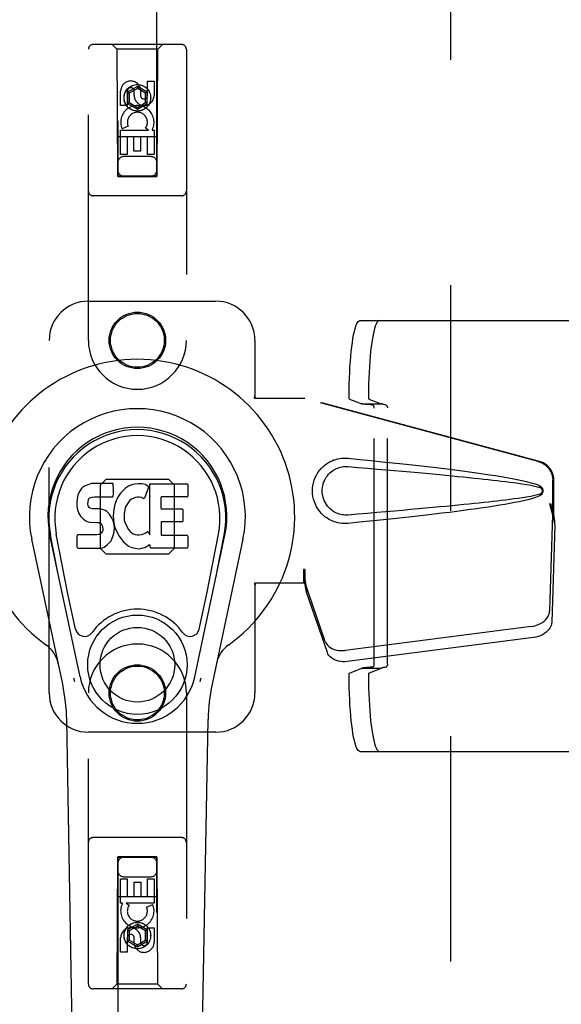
# Model space of a CAD drawing. Header units: inches. Extents: x 0 to 262, y 0 to 169.
# Tile 11 of 40: x 76.68 to 80.13, y 88.31 to 94.59. Entities that reach past the tile are written whole.
import ezdxf

# ---------------------------------------------------------------- set-up
doc = ezdxf.new("R2010")
doc.units = ezdxf.units.IN
doc.header["$LTSCALE"] = 14.384615
doc.header["$MEASUREMENT"] = 0
doc.linetypes.add('HIDDEN', pattern=[0.2, 0.1, -0.1])
doc.layers.get('0').update_dxf_attribs({"linetype": 'CONTINUOUS'})
for name, color, linetype in [('02___PRT_ALL_AXES', 7, 'CONTINUOUS'), ('DEFAULT_2', 8, 'HIDDEN'), ('DIMENSIONS', 7, 'CONTINUOUS')]:
    doc.layers.add(name, color=color, linetype=linetype)
doc.styles.get("Standard").update_dxf_attribs({"font": 'arial.ttf'})
doc.dimstyles.new('DIMSTYLE_1', dxfattribs={"dimtxt": 1.153846, "dimasz": 1.538462, "dimexe": 0.09, "dimexo": 0.07, "dimgap": 0.0375, "dimtad": 0, "dimtih": 1, "dimtoh": 1, "dimzin": 4, "dimdsep": 46, "dimtxsty": 'Standard', "dimblk": '_FILLED', "dimblk1": '_FILLED', "dimblk2": '_FILLED', "dimcen": 0.09, "dimazin": 1, "dimtfac": 1, "dimtdec": 3, "dimtofl": 0, "dimtmove": 0, "dimatfit": 3, "dimldrblk": '_FILLED', "dimfxl": 1, "dimtolj": 1, "dimtzin": 4, "dimarcsym": 0})

# ---------------------------------------------------------------- blocks, each defined once
blk = doc.blocks.new('_FILLED')
at = {"color": 0, "linetype": 'ByBlock'}
blk.add_solid([(0, 0), (-1, 0.2), (-1, -0.2)], dxfattribs=at)
blk = doc.blocks.new('*D17')
at = {"layer": 'DIMENSIONS', "color": 2, "linetype": 'Continuous'}
for p, q in [((76.6155, 98.9926), (73.7088, 98.9926)), ((80.2405, 98.9926), (83.3174, 98.9926))]:
    blk.add_line(p, q, dxfattribs=at)
at = {"layer": 'DIMENSIONS', "color": 2, "linetype": 'Continuous', "xscale": 1.5384615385, "yscale": 1.5384615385, "zscale": 1.5384615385}
blk.add_blockref('_FILLED', (76.6155, 98.9926), dxfattribs=at)
at = {"layer": 'DIMENSIONS', "color": 2, "linetype": 'Continuous', "xscale": 1.5384615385, "yscale": 1.5384615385, "zscale": 1.5384615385, "rotation": 180}
blk.add_blockref('_FILLED', (80.2405, 98.9926), dxfattribs=at)
at = {"layer": 'DIMENSIONS', "color": 2, "linetype": 'Continuous', "insert": (73.1319, 99.5695), "char_height": 1.15385, "width": 3.135545, "attachment_point": 3, "line_spacing_factor": 0.9}
blk.add_mtext('3.63', dxfattribs=at)

msp = doc.modelspace()

# ---------------------------------------------------------------- linework, layer by layer
at = {"color": 7, "linetype": 'Continuous'}
for p, q in [((77.0718, 91.6005), (77.0581, 91.5809)), ((77.0803, 91.6085), (77.0718, 91.6005)), ((77.0899, 91.6151), (77.0803, 91.6085)), ((77.1116, 91.6248), (77.0899, 91.6151)), ((77.1349, 91.6321), (77.1116, 91.6248)), ((77.2745, 91.6321), (77.1349, 91.6321)), ((77.2762, 91.5893), (77.2745, 91.6321)), ((77.3522, 91.6018), (77.3359, 91.5865)), ((77.3704, 91.6147), (77.3522, 91.6018)), ((77.3908, 91.6236), (77.3704, 91.6147)), ((77.4126, 91.6285), (77.3908, 91.6236)), ((77.4347, 91.6307), (77.4126, 91.6285)), ((77.4573, 91.6303), (77.4347, 91.6307)), ((77.4684, 91.6286), (77.4573, 91.6303)), ((77.4789, 91.6252), (77.4684, 91.6286)), ((77.499, 91.608), (77.4728, 91.5398)), ((77.4976, 91.6131), (77.4789, 91.6252)), ((77.5078, 91.3049), (77.5078, 91.6301)), ((77.5078, 91.6301), (77.7446, 91.6301)), ((77.7491, 91.6256), (77.7491, 91.5512)), ((77.0437, 91.535), (77.0419, 91.5113)), ((77.0488, 91.5584), (77.0437, 91.535)), ((77.0581, 91.5809), (77.0488, 91.5584)), ((77.1136, 91.5147), (77.1157, 91.5297)), ((77.1157, 91.5297), (77.1188, 91.5364)), ((77.1188, 91.5364), (77.1246, 91.5412)), ((77.1246, 91.5412), (77.1389, 91.5457)), ((77.1389, 91.5457), (77.1538, 91.5468)), ((77.1538, 91.5468), (77.2667, 91.5468)), ((77.2667, 91.5468), (77.2723, 91.5473)), ((77.2723, 91.5473), (77.2741, 91.5527)), ((77.2741, 91.5527), (77.2753, 91.5655)), ((77.2753, 91.5655), (77.2762, 91.5893)), ((77.2974, 91.5321), (77.2889, 91.5115)), ((77.3082, 91.5516), (77.2974, 91.5321)), ((77.3212, 91.5698), (77.3082, 91.5516)), ((77.3359, 91.5865), (77.3212, 91.5698)), ((77.3902, 91.5317), (77.3795, 91.5242)), ((77.4151, 91.5422), (77.3902, 91.5317)), ((77.4279, 91.5455), (77.4151, 91.5422)), ((77.4412, 91.5453), (77.4279, 91.5455)), ((77.4544, 91.5422), (77.4412, 91.5453)), ((77.4668, 91.5373), (77.4544, 91.5422)), ((77.5779, 91.5423), (77.5779, 91.4748)), ((77.7446, 91.5467), (77.5824, 91.5467)), ((77.0419, 91.5113), (77.0427, 91.4874)), ((77.0427, 91.4874), (77.0466, 91.4639)), ((77.113, 91.4996), (77.1136, 91.5147)), ((77.1137, 91.492), (77.113, 91.4996)), ((77.116, 91.485), (77.1137, 91.492)), ((77.1205, 91.4789), (77.116, 91.485)), ((77.1266, 91.4745), (77.1205, 91.4789)), ((77.141, 91.4705), (77.1266, 91.4745)), ((77.1651, 91.4713), (77.141, 91.4705)), ((77.189, 91.47), (77.1651, 91.4713)), ((77.2125, 91.4649), (77.189, 91.47)), ((77.2787, 91.4681), (77.2741, 91.4237)), ((77.2828, 91.49), (77.2787, 91.4681)), ((77.2889, 91.5115), (77.2828, 91.49)), ((77.3474, 91.4662), (77.3442, 91.4394)), ((77.3512, 91.4788), (77.3474, 91.4662)), ((77.3571, 91.4906), (77.3512, 91.4788)), ((77.3712, 91.5138), (77.3571, 91.4906)), ((77.3795, 91.5242), (77.3712, 91.5138)), ((77.5824, 91.4703), (77.7136, 91.4703)), ((77.7181, 91.4659), (77.7181, 91.3927)), ((77.0466, 91.4639), (77.055, 91.4417)), ((77.055, 91.4417), (77.0678, 91.4215)), ((77.0678, 91.4215), (77.0841, 91.4042)), ((77.0841, 91.4042), (77.104, 91.3911)), ((77.2234, 91.4601), (77.2125, 91.4649)), ((77.2333, 91.4532), (77.2234, 91.4601)), ((77.2505, 91.4364), (77.2333, 91.4532)), ((77.2636, 91.4163), (77.2505, 91.4364)), ((77.273, 91.3942), (77.2636, 91.4163)), ((77.2741, 91.4237), (77.275, 91.4015)), ((77.3442, 91.4394), (77.3435, 91.4125)), ((77.3435, 91.4125), (77.3448, 91.3993)), ((77.104, 91.3911), (77.1151, 91.3869)), ((77.1151, 91.3869), (77.1268, 91.3849)), ((77.1268, 91.3849), (77.1743, 91.3844)), ((77.1743, 91.3844), (77.1819, 91.3837)), ((77.1819, 91.3837), (77.1888, 91.3813)), ((77.1888, 91.3813), (77.1949, 91.3767)), ((77.1949, 91.3767), (77.1998, 91.3708)), ((77.1998, 91.3708), (77.2063, 91.3572)), ((77.2063, 91.3572), (77.2087, 91.3421)), ((77.2087, 91.3421), (77.208, 91.3345)), ((77.2792, 91.3711), (77.273, 91.3942)), ((77.275, 91.4015), (77.2781, 91.3794)), ((77.2781, 91.3794), (77.2827, 91.3575)), ((77.2818, 91.3472), (77.2792, 91.3711)), ((77.2802, 91.3233), (77.2818, 91.3472)), ((77.2827, 91.3575), (77.2897, 91.3365)), ((77.3448, 91.3993), (77.3479, 91.3865)), ((77.3479, 91.3865), (77.3581, 91.3616)), ((77.3581, 91.3616), (77.3714, 91.3385)), ((77.5792, 91.3838), (77.5792, 91.3062)), ((77.7136, 91.3883), (77.5836, 91.3883)), ((77.0622, 90.3983), (76.8697, 91.3017)), ((76.9179, 91.0754), (76.8736, 91.3026)), ((76.9854, 90.9286), (76.9109, 91.3098)), ((77.0444, 91.2255), (77.0444, 91.3004)), ((77.1082, 91.3054), (77.0489, 91.3049)), ((77.169, 91.3057), (77.1082, 91.3054)), ((77.1842, 91.3069), (77.169, 91.3057)), ((77.1906, 91.3103), (77.1842, 91.3069)), ((77.1961, 91.3156), (77.1906, 91.3103)), ((77.2054, 91.3276), (77.1961, 91.3156)), ((77.208, 91.3345), (77.2054, 91.3276)), ((77.2599, 91.2669), (77.2653, 91.2777)), ((77.2653, 91.2777), (77.2739, 91.3001)), ((77.2739, 91.3001), (77.2802, 91.3233)), ((77.2897, 91.3365), (77.3111, 91.2972)), ((77.3111, 91.2972), (77.3237, 91.2788)), ((77.3237, 91.2788), (77.3383, 91.2622)), ((77.3714, 91.3385), (77.3801, 91.3285)), ((77.3801, 91.3285), (77.3902, 91.3196)), ((77.3902, 91.3196), (77.4014, 91.3122)), ((77.4014, 91.3122), (77.4138, 91.3074)), ((77.4138, 91.3074), (77.427, 91.305)), ((77.427, 91.305), (77.4404, 91.3045)), ((77.4404, 91.3045), (77.4535, 91.3065)), ((77.4535, 91.3065), (77.4663, 91.3105)), ((77.4663, 91.3105), (77.4784, 91.316)), ((77.4784, 91.316), (77.4895, 91.3235)), ((77.4959, 91.3224), (77.5078, 91.3049)), ((77.5836, 91.3018), (77.7452, 91.3018)), ((77.7497, 91.2973), (77.7497, 91.2252)), ((77.7938, 90.3983), (77.9864, 91.3017)), ((77.8706, 90.9286), (77.9452, 91.3098)), ((77.9381, 91.0754), (77.9825, 91.3026)), ((76.9515, 90.3511), (76.7542, 91.2771)), ((77.0493, 91.2207), (77.1933, 91.2207)), ((77.1933, 91.2207), (77.2052, 91.2223)), ((77.2052, 91.2223), (77.2164, 91.2263)), ((77.2164, 91.2263), (77.2362, 91.2401)), ((77.2362, 91.2401), (77.2532, 91.257)), ((77.2532, 91.257), (77.2599, 91.2669)), ((77.3383, 91.2622), (77.3548, 91.2471)), ((77.3548, 91.2471), (77.3725, 91.2334)), ((77.3725, 91.2334), (77.3823, 91.2283)), ((77.3823, 91.2283), (77.3928, 91.2246)), ((77.3928, 91.2246), (77.4146, 91.219)), ((77.4146, 91.219), (77.4365, 91.2165)), ((77.4365, 91.2165), (77.4587, 91.2196)), ((77.4587, 91.2196), (77.48, 91.2263)), ((77.48, 91.2263), (77.4989, 91.238)), ((77.4989, 91.238), (77.4991, 91.2381)), ((77.5097, 91.2381), (77.4991, 91.2381)), ((77.5097, 91.2252), (77.5097, 91.2381)), ((77.7452, 91.2207), (77.5141, 91.2207)), ((78.1019, 91.2771), (77.9045, 90.3511)), ((77.0334, 90.7035), (76.9854, 90.9286)), ((77.8226, 90.7035), (77.8706, 90.9286)), ((77.0701, 84.8052), (76.9773, 90.1256)), ((77.7859, 84.8052), (77.8788, 90.1256))]:
    msp.add_line(p, q, dxfattribs=at)
for points in [[(77.0298, 90.3678), (77.028, 90.3733), (77.0264, 90.3789), (77.025, 90.3844), (77.0237, 90.39)], [(77.8323, 90.39), (77.8311, 90.3844), (77.8296, 90.3789), (77.828, 90.3733), (77.8263, 90.3678)]]:
    msp.add_lwpolyline(points, dxfattribs=at)
for radius in [0.3169, 0.2382]:
    msp.add_circle((77.428, 90.4762), radius, dxfattribs=at)
for centre, radius, start, end in [((77.428, 91.4207), 1.0039, 305.50661, 234.49339), ((77.428, 91.4207), 0.689, 347.97034, 192.02966), ((77.428, 91.4207), 0.5709, 347.97034, 192.02966), ((77.428, 91.4109), 0.5269, 348.94024, 191.0594), ((77.4948, 91.6096), 0.00448, 339.00164, 51.87288), ((77.7446, 91.6256), 0.00448, 0, 90), ((77.4686, 91.5414), 0.00448, 246.1578, 339.00164), ((77.5824, 91.5423), 0.00448, 90, 180), ((77.7446, 91.5512), 0.00448, 270, 360), ((77.5824, 91.4748), 0.00448, 180, 270), ((77.7136, 91.4659), 0.00448, 0, 90), ((77.5836, 91.3838), 0.00448, 90, 180), ((77.7136, 91.3927), 0.00448, 270, 360), ((77.0489, 91.3004), 0.00448, 90, 180.01188), ((77.4922, 91.3199), 0.00448, 34.0893, 127.3444), ((77.5836, 91.3062), 0.00448, 180, 270), ((77.7452, 91.2973), 0.00448, 0, 90), ((77.0493, 91.2255), 0.00483, 180, 270), ((77.5141, 91.2252), 0.00448, 180, 270), ((77.7452, 91.2252), 0.00448, 270, 360), ((77.428, 90.4762), 0.3543, 35.42367, 144.57633), ((77.0912, 90.7158), 0.0591, 192.02966, 324.57633), ((77.7649, 90.7158), 0.0591, 215.42367, 347.97034), ((76.7306, 90.4432), 0.1969, 12.02966, 54.49339), ((78.1254, 90.4432), 0.1969, 125.50661, 167.97034), ((77.428, 90.4762), 0.374, 192.02966, 347.97034), ((75.7963, 90.105), 1.1811, 1, 12.02966), ((79.0597, 90.105), 1.1811, 167.97034, 179)]:
    msp.add_arc(centre, radius, start, end, dxfattribs=at)
msp.add_ellipse((77.428, 91.4108), major_axis=(0, 0.565), ratio=0.999848, start_param=-1.76365, end_param=1.76365, dxfattribs=at)
at = {"layer": '02___PRT_ALL_AXES', "color": 8, "linetype": 'HIDDEN'}
for p, q in [((77.4922, 94.1073), (77.4922, 94.1998)), ((77.4922, 94.1998), (77.5346, 94.1998)), ((77.5346, 94.1998), (77.5346, 94.1073)), ((77.3214, 94.0435), (77.3214, 94.1359)), ((77.3638, 94.1359), (77.3638, 94.0435)), ((77.4077, 94.1073), (77.4077, 94.1359)), ((77.4487, 94.1497), (77.4487, 94.1034)), ((77.3638, 94.0435), (77.3214, 94.0435)), ((77.3214, 93.7311), (77.3214, 93.8872)), ((77.3214, 93.8872), (77.499, 93.8872)), ((77.3695, 93.9116), (77.3304, 93.8946)), ((77.499, 93.8872), (77.4804, 93.9002)), ((77.5241, 93.8907), (77.5223, 93.8872)), ((77.5223, 93.8872), (77.5346, 93.8872)), ((77.5346, 93.8872), (77.5346, 93.7311)), ((77.3638, 93.8446), (77.3638, 93.7311)), ((77.4063, 93.8446), (77.3638, 93.8446)), ((77.4063, 93.7524), (77.4063, 93.8446)), ((77.4487, 93.8446), (77.4487, 93.7524)), ((77.4922, 93.8446), (77.4487, 93.8446)), ((77.4922, 93.7311), (77.4922, 93.8446)), ((77.3638, 93.7311), (77.3214, 93.7311)), ((77.4487, 93.7524), (77.4063, 93.7524)), ((77.5346, 93.7311), (77.4922, 93.7311)), ((77.3214, 88.9542), (77.3214, 89.1103)), ((77.3214, 89.1103), (77.3639, 89.1103)), ((77.3639, 89.1103), (77.3639, 88.9968)), ((77.4074, 88.9968), (77.4074, 89.089)), ((77.4074, 89.089), (77.4498, 89.089)), ((77.4498, 89.089), (77.4498, 88.9968)), ((77.4922, 88.9968), (77.4922, 89.1103)), ((77.4922, 89.1103), (77.5347, 89.1103)), ((77.5347, 89.1103), (77.5347, 88.9542)), ((77.3337, 88.9542), (77.3214, 88.9542)), ((77.332, 88.9507), (77.3337, 88.9542)), ((77.3571, 88.9542), (77.3756, 88.9412)), ((77.5347, 88.9542), (77.3571, 88.9542)), ((77.3639, 88.9968), (77.4074, 88.9968)), ((77.4498, 88.9968), (77.4922, 88.9968)), ((77.4866, 88.9298), (77.5257, 88.9468)), ((77.4922, 88.7055), (77.4922, 88.7979)), ((77.4922, 88.7979), (77.5347, 88.7979)), ((77.5347, 88.7979), (77.5347, 88.7055)), ((77.3214, 88.6416), (77.3214, 88.7341)), ((77.3639, 88.7341), (77.3639, 88.6416)), ((77.4074, 88.6917), (77.4074, 88.738)), ((77.4484, 88.7341), (77.4484, 88.7056)), ((77.3639, 88.6416), (77.3214, 88.6416))]:
    msp.add_line(p, q, dxfattribs=at)
for centre, radius in [((77.428, 94.0932), 0.085), ((77.428, 92.5457), 0.1715), ((77.428, 90.2957), 0.1715), ((77.428, 88.7482), 0.085)]:
    msp.add_circle(centre, radius, dxfattribs=at)
for centre, radius, start, end in [((77.3858, 94.136), 0.0644, 12.29948, 180.07752), ((77.3858, 94.1359), 0.0219, 359.90115, 180), ((77.4711, 94.1073), 0.0635, 180, 360), ((77.4702, 94.1073), 0.0219, 190.307, 360), ((77.4281, 93.937), 0.1065, 334.26362, 203.40274), ((77.4281, 93.937), 0.0639, 324.88948, 203.40261), ((77.4279, 88.9044), 0.1065, 154.26362, 23.40274), ((77.4279, 88.9044), 0.0639, 144.88948, 23.40261), ((77.3849, 88.7341), 0.0635, 0, 180), ((77.3858, 88.7341), 0.0219, 10.307, 180), ((77.4703, 88.7054), 0.0644, 192.29948, 0.07752), ((77.4703, 88.7055), 0.0219, 179.90115, 360)]:
    msp.add_arc(centre, radius, start, end, dxfattribs=at)
at = {"layer": 'DEFAULT_2', "color": 8, "linetype": 'HIDDEN'}
for p, q in [((79.428, 56.9357), (79.428, 125.9057)), ((77.303, 125.5932), (77.303, 93.5914)), ((77.553, 93.5914), (77.553, 125.5932)), ((77.7105, 94.4332), (77.1455, 94.4332)), ((77.298, 94.4032), (77.268, 94.4332)), ((77.558, 94.4032), (77.588, 94.4332)), ((77.1155, 92.5457), (77.1155, 94.4032)), ((77.298, 94.4032), (77.3015, 93.5932)), ((77.558, 94.4032), (77.298, 94.4032)), ((77.5545, 93.5932), (77.558, 94.4032)), ((77.7405, 94.4032), (77.7405, 92.5457)), ((77.428, 94.1651), (77.3655, 94.129)), ((77.3655, 94.129), (77.3655, 94.0568)), ((77.3655, 94.129), (77.3755, 94.1232)), ((77.428, 94.1535), (77.3755, 94.1232)), ((77.3755, 94.1232), (77.3755, 94.0626)), ((77.428, 94.1651), (77.428, 94.1535)), ((77.4905, 94.129), (77.428, 94.1651)), ((77.4805, 94.1232), (77.428, 94.1535)), ((77.4905, 94.129), (77.4805, 94.1232)), ((77.4805, 94.0626), (77.4805, 94.1232)), ((77.4905, 94.0568), (77.4905, 94.129)), ((77.3655, 94.0568), (77.3755, 94.0626)), ((77.3655, 94.0568), (77.428, 94.0207)), ((77.3755, 94.0626), (77.428, 94.0323)), ((77.428, 94.0323), (77.4805, 94.0626)), ((77.428, 94.0207), (77.4905, 94.0568)), ((77.4905, 94.0568), (77.4805, 94.0626)), ((77.428, 94.0207), (77.428, 94.0323)), ((77.5556, 93.8432), (77.3004, 93.8432)), ((77.513, 93.7182), (77.343, 93.7182)), ((77.3015, 93.5932), (77.5545, 93.5932)), ((77.303, 93.5946), (77.553, 93.5946)), ((77.303, 93.5914), (77.553, 93.5914)), ((77.7105, 93.4682), (77.1455, 93.4682)), ((77.1155, 92.7957), (77.928, 92.7957)), ((78.8479, 92.6722), (80.6239, 92.6722)), ((76.8655, 90.2957), (76.8655, 92.5457)), ((78.178, 92.5457), (78.178, 92.1925)), ((78.175, 92.1757), (78.178, 92.1925)), ((78.175, 92.1757), (78.496, 92.1757)), ((78.1824, 92.1757), (78.178, 92.1925)), ((79.9857, 91.7734), (78.4883, 92.1757)), ((79.9934, 91.7734), (78.496, 92.1757)), ((78.781, 92.1712), (78.8606, 92.1412)), ((78.9048, 92.1712), (78.9843, 92.1412)), ((78.8606, 92.1412), (78.9843, 92.1412)), ((78.9395, 90.4807), (78.9395, 92.1137)), ((79.0238, 90.4799), (79.0238, 92.1145)), ((77.2268, 91.6572), (77.1915, 91.6219)), ((77.6292, 91.6572), (77.2268, 91.6572)), ((77.6645, 91.6219), (77.6292, 91.6572)), ((77.1915, 91.6219), (77.1915, 91.2195)), ((77.6645, 91.2195), (77.6645, 91.6219)), ((80.0781, 91.4229), (80.0781, 91.6526)), ((80.0858, 91.4229), (80.0858, 91.6526)), ((80.0563, 91.5045), (80.0781, 91.4229)), ((80.064, 91.5045), (80.0858, 91.4229)), ((80.0774, 91.4343), (80.0582, 90.8192)), ((80.0774, 91.4343), (80.0909, 91.3633)), ((80.0858, 91.4229), (80.0781, 91.4229)), ((80.0797, 91.4504), (80.0884, 91.3942)), ((80.0909, 91.3633), (80.0718, 90.7482)), ((80.0884, 91.3942), (80.0893, 91.3834)), ((80.0893, 91.3834), (80.0902, 91.373)), ((80.0902, 91.373), (80.0909, 91.3633)), ((77.1915, 91.2195), (77.2268, 91.1842)), ((77.6292, 91.1842), (77.6645, 91.2195)), ((77.2268, 91.1842), (77.6292, 91.1842)), ((78.4883, 91.0832), (78.4883, 90.9957)), ((78.496, 91.0832), (78.4883, 91.0832)), ((78.496, 91.0832), (78.496, 90.9957)), ((78.175, 90.9957), (78.178, 90.9789)), ((78.496, 90.9957), (78.175, 90.9957)), ((78.1824, 90.9957), (78.178, 90.9789)), ((78.178, 90.9789), (78.178, 90.2957)), ((78.6265, 90.6252), (78.4946, 91.009)), ((78.5081, 90.938), (78.4946, 91.009)), ((78.5039, 90.9684), (78.5081, 90.938)), ((78.64, 90.5542), (78.5081, 90.938)), ((79.9408, 90.7201), (78.7533, 90.5676)), ((79.9543, 90.6491), (78.7668, 90.4966)), ((78.781, 90.4232), (78.8606, 90.4532)), ((78.8606, 90.4532), (78.9843, 90.4532)), ((78.9048, 90.4232), (78.9843, 90.4532)), ((77.1155, 88.4382), (77.1155, 90.2957)), ((77.7405, 90.2957), (77.7405, 88.4382)), ((77.928, 90.0457), (77.1155, 90.0457)), ((78.8479, 89.9222), (80.6239, 89.9222)), ((77.7105, 89.3732), (77.1455, 89.3732)), ((77.3015, 89.2482), (77.298, 88.4382)), ((77.3015, 89.2482), (77.5545, 89.2482)), ((77.303, 89.25), (77.303, 57.2482)), ((77.553, 89.25), (77.303, 89.25)), ((77.553, 89.2468), (77.303, 89.2468)), ((77.553, 57.2482), (77.553, 89.25)), ((77.558, 88.4382), (77.5545, 89.2482)), ((77.343, 89.1232), (77.513, 89.1232)), ((77.3004, 88.9982), (77.5556, 88.9982)), ((77.428, 88.8207), (77.3655, 88.7846)), ((77.3655, 88.7846), (77.3655, 88.7124)), ((77.3655, 88.7846), (77.3755, 88.7788)), ((77.428, 88.8091), (77.3755, 88.7788)), ((77.3755, 88.7788), (77.3755, 88.7182)), ((77.428, 88.8207), (77.428, 88.8091)), ((77.4905, 88.7846), (77.428, 88.8207)), ((77.4805, 88.7788), (77.428, 88.8091)), ((77.4905, 88.7846), (77.4805, 88.7788)), ((77.4805, 88.7182), (77.4805, 88.7788)), ((77.4905, 88.7124), (77.4905, 88.7846)), ((77.3655, 88.7124), (77.3755, 88.7182)), ((77.3655, 88.7124), (77.428, 88.6763)), ((77.3755, 88.7182), (77.428, 88.6879)), ((77.428, 88.6879), (77.4805, 88.7182)), ((77.428, 88.6763), (77.4905, 88.7124)), ((77.4905, 88.7124), (77.4805, 88.7182)), ((77.428, 88.6763), (77.428, 88.6879)), ((77.7105, 88.4082), (77.1455, 88.4082)), ((77.298, 88.4382), (77.268, 88.4082)), ((77.558, 88.4382), (77.298, 88.4382)), ((77.558, 88.4382), (77.588, 88.4082))]:
    msp.add_line(p, q, dxfattribs=at)
for points in [[(78.7784, 92.192), (78.7788, 92.2301), (78.7796, 92.2678), (78.7809, 92.3051), (78.7825, 92.3416), (78.7845, 92.377), (78.7868, 92.4113), (78.7895, 92.4442), (78.7926, 92.4755), (78.796, 92.505), (78.7997, 92.5326), (78.8037, 92.5581), (78.8079, 92.5813), (78.8124, 92.6021), (78.8171, 92.6203), (78.8219, 92.636), (78.827, 92.6489), (78.8321, 92.6591), (78.8373, 92.6663), (78.8426, 92.6707), (78.8479, 92.6722)], [(78.9717, 92.6722), (78.9664, 92.6707), (78.9611, 92.6663), (78.9559, 92.6591), (78.9507, 92.6489), (78.9457, 92.636), (78.9409, 92.6203), (78.9362, 92.6021), (78.9317, 92.5813), (78.9275, 92.5581), (78.9235, 92.5326), (78.9198, 92.505), (78.9164, 92.4755), (78.9133, 92.4442), (78.9106, 92.4113), (78.9082, 92.377), (78.9062, 92.3416), (78.9046, 92.3051), (78.9034, 92.2678), (78.9026, 92.2301), (78.9022, 92.192)], [(78.781, 92.1712), (78.7806, 92.1716), (78.7802, 92.1725), (78.7798, 92.1738), (78.7794, 92.1756), (78.7791, 92.1777), (78.7789, 92.1801), (78.7787, 92.1829), (78.7785, 92.1858), (78.7784, 92.1888), (78.7784, 92.192)], [(78.9022, 92.192), (78.9022, 92.1888), (78.9023, 92.1858), (78.9024, 92.1829), (78.9026, 92.1801), (78.9029, 92.1777), (78.9032, 92.1756), (78.9036, 92.1738), (78.904, 92.1725), (78.9044, 92.1716), (78.9048, 92.1712)], [(78.9258, 92.1337), (78.9133, 92.1345), (78.9018, 92.1354), (78.8916, 92.1363), (78.8827, 92.1373), (78.875, 92.1383), (78.8688, 92.1392), (78.864, 92.1402), (78.8606, 92.1412)], [(78.9395, 92.1137), (78.9393, 92.1168), (78.9388, 92.1197), (78.938, 92.1225), (78.9368, 92.1252), (78.9354, 92.1276), (78.9337, 92.1296), (78.9319, 92.1313), (78.9299, 92.1325), (78.9279, 92.1333), (78.9258, 92.1337)], [(79.0112, 92.1345), (79.0061, 92.1352), (79.0014, 92.136), (78.9972, 92.1369), (78.9936, 92.1377), (78.9904, 92.1386), (78.9879, 92.1395), (78.9858, 92.1403), (78.9843, 92.1412)], [(79.0112, 92.1345), (79.0131, 92.134), (79.0149, 92.1331), (79.0167, 92.1318), (79.0184, 92.1301), (79.02, 92.1281), (79.0213, 92.1257), (79.0224, 92.1231), (79.0232, 92.1204), (79.0236, 92.1175), (79.0238, 92.1145)], [(78.7719, 91.3777), (78.759, 91.3768), (78.7462, 91.3768), (78.7332, 91.3775), (78.7204, 91.3791), (78.7076, 91.3815), (78.695, 91.3847), (78.6828, 91.3887), (78.6709, 91.3934), (78.6592, 91.3988), (78.6477, 91.4051), (78.6363, 91.4123), (78.6249, 91.4207), (78.6135, 91.4303), (78.6023, 91.4414), (78.5913, 91.4541), (78.5809, 91.4682), (78.5717, 91.4834), (78.5636, 91.4995), (78.5571, 91.5161), (78.5519, 91.5331), (78.5483, 91.5503), (78.5461, 91.5675), (78.5453, 91.5849), (78.546, 91.6022), (78.548, 91.6194), (78.5515, 91.6365), (78.5565, 91.6536), (78.5629, 91.6702), (78.5708, 91.6864), (78.58, 91.7017), (78.5902, 91.7159), (78.6012, 91.7288), (78.6124, 91.74), (78.6238, 91.7498), (78.6352, 91.7583), (78.6468, 91.7657), (78.6584, 91.7722), (78.6701, 91.7777), (78.6822, 91.7825), (78.6945, 91.7865), (78.7071, 91.7898), (78.72, 91.7922), (78.7329, 91.7938)], [(78.7329, 91.7938), (78.7459, 91.7946), (78.7589, 91.7946), (78.7719, 91.7937)], [(78.7719, 91.7937), (78.8475, 91.7862), (78.9202, 91.7788), (78.9898, 91.7716), (79.0567, 91.7645), (79.1208, 91.7576), (79.1824, 91.7509), (79.2413, 91.7442), (79.2979, 91.7377), (79.3521, 91.7313), (79.4041, 91.725), (79.454, 91.7188), (79.5018, 91.7126), (79.5476, 91.7066), (79.5915, 91.7005), (79.6335, 91.6945), (79.6738, 91.6885), (79.7124, 91.6825), (79.7494, 91.6765), (79.7847, 91.6704), (79.8185, 91.6642), (79.8508, 91.6579), (79.8816, 91.6513), (79.911, 91.6445), (79.9389, 91.6373), (79.9653, 91.6293), (79.9902, 91.6207)], [(78.7719, 91.4312), (78.7626, 91.4307), (78.7532, 91.4308), (78.7438, 91.4315), (78.7344, 91.4328), (78.7252, 91.4346), (78.7161, 91.4371), (78.7072, 91.44), (78.6986, 91.4435), (78.6902, 91.4476), (78.6819, 91.4522), (78.6736, 91.4575), (78.6655, 91.4636), (78.6573, 91.4706), (78.6493, 91.4786), (78.6414, 91.4878), (78.6339, 91.4979), (78.6274, 91.5087), (78.6217, 91.5199), (78.6171, 91.5312), (78.6135, 91.5424), (78.6108, 91.5533), (78.609, 91.5641), (78.6079, 91.5745), (78.6075, 91.5849), (78.6078, 91.5953), (78.6088, 91.6057), (78.6105, 91.6164), (78.613, 91.6273), (78.6165, 91.6384), (78.6209, 91.6497), (78.6264, 91.6609), (78.6329, 91.6719), (78.6402, 91.6821), (78.6481, 91.6915), (78.6561, 91.6997), (78.6644, 91.7069), (78.6726, 91.7132), (78.681, 91.7186), (78.6894, 91.7234), (78.6979, 91.7276), (78.7066, 91.7312), (78.7156, 91.7342), (78.7248, 91.7367), (78.7341, 91.7386), (78.7435, 91.7399), (78.753, 91.7406), (78.7625, 91.7407), (78.7719, 91.7402)], [(78.7719, 91.7402), (78.8353, 91.7349), (78.8965, 91.7297), (78.9555, 91.7247), (79.0125, 91.7198), (79.0673, 91.715), (79.1201, 91.7104), (79.1709, 91.7059), (79.2197, 91.7015), (79.2665, 91.6973), (79.3115, 91.6931), (79.3546, 91.6891), (79.3959, 91.6852), (79.4354, 91.6814), (79.4731, 91.6778), (79.5091, 91.6742), (79.5434, 91.6707), (79.5761, 91.6673), (79.6075, 91.6641), (79.6376, 91.6608), (79.6667, 91.6576), (79.6949, 91.6545), (79.7226, 91.6513), (79.7497, 91.648), (79.7766, 91.6447), (79.8034, 91.6413), (79.8302, 91.6378), (79.8571, 91.634), (79.8839, 91.63), (79.9107, 91.6258), (79.9374, 91.6211), (79.9639, 91.6158), (79.9903, 91.6099)], [(79.9857, 91.7734), (79.9987, 91.7691), (80.011, 91.7635), (80.0227, 91.7566), (80.0336, 91.7484), (80.0435, 91.7391), (80.0524, 91.7287), (80.06, 91.7175), (80.0664, 91.7055), (80.0715, 91.6928), (80.0752, 91.6797), (80.0774, 91.6663), (80.0781, 91.6526)], [(80.0858, 91.6526), (80.085, 91.6663), (80.0828, 91.6797), (80.0792, 91.6928), (80.0741, 91.7055), (80.0677, 91.7175), (80.06, 91.7287), (80.0512, 91.7391), (80.0413, 91.7484), (80.0304, 91.7566), (80.0187, 91.7635), (80.0064, 91.7691), (79.9934, 91.7734)], [(79.9902, 91.6207), (79.9962, 91.6176), (80.0015, 91.6137), (80.006, 91.609), (80.0097, 91.6038), (80.0123, 91.5981), (80.0139, 91.5922), (80.0145, 91.5859), (80.014, 91.5796), (80.0124, 91.5737), (80.0098, 91.568), (80.0062, 91.5626), (80.0016, 91.5578), (79.9963, 91.5539), (79.9901, 91.5507)], [(79.9903, 91.6099), (79.9954, 91.608), (79.9998, 91.6055), (80.0037, 91.6023), (80.0067, 91.5986), (80.009, 91.5945), (80.0103, 91.5902), (80.0107, 91.5855), (80.0102, 91.5808), (80.0088, 91.5765), (80.0066, 91.5725), (80.0035, 91.5689), (79.9997, 91.5658), (79.9953, 91.5633), (79.9903, 91.5616)], [(79.9903, 91.5616), (79.964, 91.5556), (79.9375, 91.5503), (79.9108, 91.5456), (79.8841, 91.5414), (79.8573, 91.5374), (79.8306, 91.5337), (79.8038, 91.5301), (79.7771, 91.5267), (79.7502, 91.5234), (79.7231, 91.5202), (79.6956, 91.517), (79.6674, 91.5138), (79.6383, 91.5107), (79.6083, 91.5074), (79.577, 91.5041), (79.5443, 91.5008), (79.5099, 91.4973), (79.4739, 91.4937), (79.4362, 91.4901), (79.3967, 91.4863), (79.3554, 91.4824), (79.3123, 91.4783), (79.2673, 91.4742), (79.2204, 91.47), (79.1715, 91.4656), (79.1207, 91.4611), (79.0678, 91.4564), (79.0129, 91.4517), (78.9559, 91.4468), (78.8967, 91.4417), (78.8354, 91.4365), (78.7719, 91.4312)], [(79.9901, 91.5507), (79.9675, 91.5428), (79.9435, 91.5354), (79.9183, 91.5287), (79.8917, 91.5223), (79.8638, 91.5162), (79.8347, 91.5104), (79.8043, 91.5046), (79.7726, 91.4989), (79.7395, 91.4933), (79.7049, 91.4877), (79.6689, 91.4822), (79.6314, 91.4766), (79.5923, 91.471), (79.5516, 91.4654), (79.5092, 91.4597), (79.4651, 91.454), (79.4192, 91.4483), (79.3714, 91.4424), (79.3216, 91.4365), (79.2698, 91.4304), (79.2158, 91.4243), (79.1597, 91.4181), (79.1013, 91.4117), (79.0405, 91.4052), (78.9772, 91.3985), (78.9115, 91.3917), (78.843, 91.3848), (78.7719, 91.3777)], [(80.0563, 91.5045), (80.0616, 91.4849), (80.067, 91.4657), (80.0724, 91.4468), (80.0778, 91.4284), (80.0831, 91.4109), (80.0884, 91.3942)], [(80.064, 91.5045), (80.0666, 91.4949), (80.0692, 91.4855), (80.0719, 91.4762), (80.0745, 91.4672), (80.0771, 91.4586), (80.0797, 91.4504)], [(80.0797, 91.4504), (80.0793, 91.4476), (80.079, 91.4448), (80.0786, 91.4421), (80.0782, 91.4394), (80.0778, 91.4368), (80.0774, 91.4343)], [(78.4883, 91.0832), (78.4908, 91.063), (78.4935, 91.0429), (78.4961, 91.0233), (78.4988, 91.0042), (78.5039, 90.9684)], [(78.4955, 91.043), (78.4954, 91.0336), (78.4952, 91.0247)], [(78.496, 91.0832), (78.4958, 91.0729), (78.4955, 91.043)], [(78.5028, 90.9762), (78.5012, 90.9871), (78.4991, 91.0045), (78.4974, 91.0205), (78.4963, 91.035), (78.4957, 91.0478), (78.4956, 91.0554)], [(78.4952, 91.0247), (78.495, 91.0192), (78.4949, 91.0166), (78.4948, 91.014), (78.4947, 91.0115), (78.4946, 91.009)], [(79.9408, 90.7201), (79.9562, 90.7228), (79.9711, 90.7268), (79.9855, 90.7322), (79.9992, 90.7387), (80.0118, 90.7463), (80.0232, 90.7549), (80.0333, 90.7644), (80.0418, 90.7746), (80.0486, 90.7854), (80.0537, 90.7965), (80.0569, 90.8077), (80.0582, 90.8192)], [(80.0718, 90.7482), (80.0705, 90.7367), (80.0673, 90.7255), (80.0622, 90.7143), (80.0554, 90.7036), (80.0468, 90.6934), (80.0368, 90.6839), (80.0254, 90.6753), (80.0127, 90.6677), (79.9991, 90.6611), (79.9847, 90.6558), (79.9698, 90.6518), (79.9543, 90.6491)], [(78.6265, 90.6252), (78.6307, 90.6155), (78.6364, 90.6065), (78.6436, 90.5982), (78.6521, 90.5906), (78.6619, 90.5839), (78.6729, 90.5782), (78.6848, 90.5735), (78.6975, 90.57), (78.711, 90.5676), (78.7248, 90.5664), (78.7389, 90.5664), (78.7533, 90.5676)], [(78.7668, 90.4966), (78.7525, 90.4954), (78.7384, 90.4954), (78.7245, 90.4966), (78.7111, 90.4989), (78.6984, 90.5025), (78.6864, 90.5071), (78.6755, 90.5129), (78.6657, 90.5196), (78.6571, 90.5271), (78.6499, 90.5355), (78.6442, 90.5445), (78.64, 90.5542)], [(78.9258, 90.4607), (78.9133, 90.4599), (78.9018, 90.459), (78.8916, 90.4581), (78.8827, 90.4571), (78.875, 90.4562), (78.8688, 90.4552), (78.864, 90.4542), (78.8606, 90.4532)], [(78.9258, 90.4607), (78.9279, 90.4611), (78.9299, 90.4619), (78.9319, 90.4631), (78.9338, 90.4648), (78.9354, 90.4669), (78.9368, 90.4692), (78.938, 90.4719), (78.9388, 90.4747), (78.9393, 90.4776), (78.9395, 90.4807)], [(79.0238, 90.4799), (79.0236, 90.4769), (79.0232, 90.4741), (79.0224, 90.4713), (79.0213, 90.4687), (79.02, 90.4663), (79.0184, 90.4643), (79.0167, 90.4626), (79.0149, 90.4613), (79.0131, 90.4604), (79.0112, 90.4599)], [(78.7784, 90.4025), (78.7784, 90.4056), (78.7785, 90.4086), (78.7787, 90.4115), (78.7789, 90.4143), (78.7791, 90.4167), (78.7794, 90.4189), (78.7798, 90.4206), (78.7802, 90.4219), (78.7806, 90.4228), (78.781, 90.4232)], [(78.8479, 89.9222), (78.8426, 89.9237), (78.8373, 89.9281), (78.8321, 89.9353), (78.827, 89.9455), (78.8219, 89.9584), (78.8171, 89.9741), (78.8124, 89.9923), (78.8079, 90.0131), (78.8037, 90.0363), (78.7997, 90.0618), (78.796, 90.0894), (78.7926, 90.1189), (78.7895, 90.1502), (78.7868, 90.1831), (78.7845, 90.2174), (78.7825, 90.2529), (78.7809, 90.2893), (78.7796, 90.3266), (78.7788, 90.3643), (78.7784, 90.4025)], [(78.9048, 90.4232), (78.9044, 90.4228), (78.904, 90.4219), (78.9036, 90.4206), (78.9032, 90.4189), (78.9029, 90.4167), (78.9026, 90.4143), (78.9024, 90.4115), (78.9023, 90.4086), (78.9022, 90.4056), (78.9022, 90.4025)], [(78.9022, 90.4025), (78.9026, 90.3643), (78.9034, 90.3266), (78.9046, 90.2893), (78.9062, 90.2529), (78.9082, 90.2174), (78.9106, 90.1831), (78.9133, 90.1502), (78.9164, 90.1189), (78.9198, 90.0894), (78.9235, 90.0618), (78.9275, 90.0363), (78.9317, 90.0131), (78.9362, 89.9923), (78.9409, 89.9741), (78.9457, 89.9584), (78.9507, 89.9455), (78.9559, 89.9353), (78.9611, 89.9281), (78.9664, 89.9237), (78.9717, 89.9222)], [(79.0112, 90.4599), (79.0061, 90.4592), (79.0014, 90.4584), (78.9972, 90.4575), (78.9936, 90.4567), (78.9904, 90.4558), (78.9879, 90.4549), (78.9858, 90.4541), (78.9843, 90.4532)]]:
    msp.add_lwpolyline(points, dxfattribs=at)
for centre, radius in [((77.428, 94.0932), 0.0845), ((77.428, 92.5457), 0.18), ((77.428, 90.2957), 0.18), ((77.428, 88.7482), 0.0845)]:
    msp.add_circle(centre, radius, dxfattribs=at)
for centre, radius, start, end in [((77.1455, 94.4032), 0.03, 90, 180), ((77.7105, 94.4032), 0.03, 0, 90), ((77.343, 93.6782), 0.04, 90, 180), ((77.513, 93.6782), 0.04, 0, 90), ((77.343, 93.6332), 0.04, 180, 270), ((77.513, 93.6332), 0.04, 270, 360), ((77.1455, 93.4982), 0.03, 180, 270), ((77.7105, 93.4982), 0.03, 270, 360), ((77.1155, 92.5457), 0.25, 90, 180), ((77.928, 92.5457), 0.25, 0, 90), ((77.428, 92.5457), 0.3125, 180, 360), ((77.428, 90.2957), 0.3125, 0, 180), ((77.1155, 90.2957), 0.25, 180, 270), ((77.928, 90.2957), 0.25, 270, 360), ((77.1455, 89.3432), 0.03, 90, 180), ((77.7105, 89.3432), 0.03, 0, 90), ((77.343, 89.2082), 0.04, 90, 180), ((77.513, 89.2082), 0.04, 0, 90), ((77.343, 89.1632), 0.04, 180, 270), ((77.513, 89.1632), 0.04, 270, 360), ((77.1455, 88.4382), 0.03, 180, 270), ((77.7105, 88.4382), 0.03, 270, 360)]:
    msp.add_arc(centre, radius, start, end, dxfattribs=at)

# ---------------------------------------------------------------- dimensions: what is measured, and where the dimension line sits
at = {"layer": 'DIMENSIONS', "color": 2, "linetype": 'Continuous'}
dim = msp.add_linear_dim(base=(80.2405246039, 98.9925698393), p1=(76.6155246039, 92.2957047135), p2=(80.2405246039, 56.2947047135), dimstyle='DIMSTYLE_1', dxfattribs=at)
dim.commit()
dim.dimension.update_dxf_attribs({"geometry": '*D17', "text_midpoint": (71.562603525, 98.986136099), "dimtype": 160})

doc.saveas('drawing.dxf')
